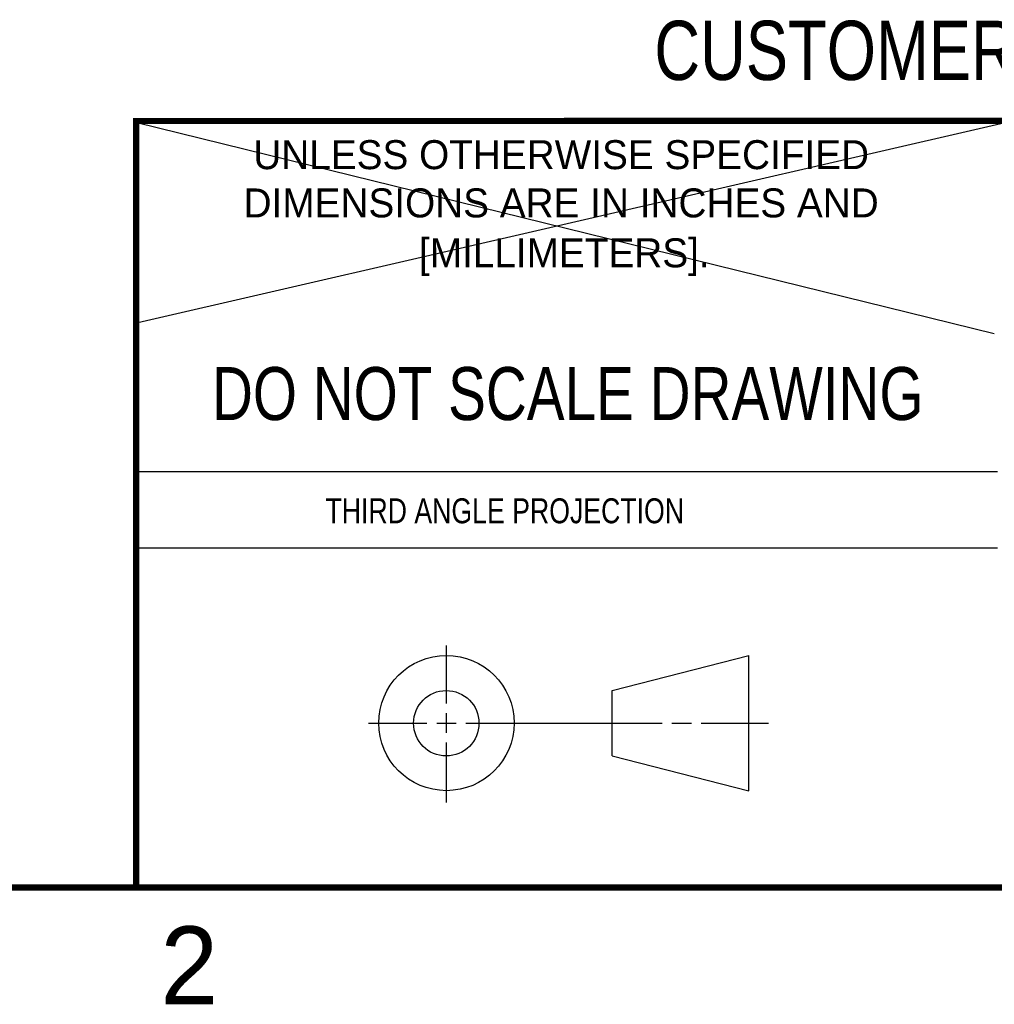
# Model space of a CAD drawing. Header units: inches. Extents: x 0 to 22, y 0 to 17.
# Tile 11 of 22: x 13.2 to 16.4, y 0.1 to 3.3. Entities that reach past the tile are written whole.
import ezdxf

# ---------------------------------------------------------------- set-up
doc = ezdxf.new("R2010")
doc.units = ezdxf.units.IN
doc.header["$LTSCALE"] = 1.21
doc.header["$MEASUREMENT"] = 0
doc.layers.get('0').update_dxf_attribs({"linetype": 'CONTINUOUS'})
doc.layers.add('DETAIL', color=7, linetype='CONTINUOUS')
doc.styles.get("Standard").update_dxf_attribs({"font": 'txt', "width": 0.8})
doc.styles.add('TEXTSTYLE_2', font='txt')

msp = doc.modelspace()

# ---------------------------------------------------------------- linework, layer by layer
at = {"color": 2, "linetype": 'CONTINUOUS'}
for p, q in [((13.61, 1.835), (16.375, 1.835)), ((16.375, 1.5888), (13.61, 1.5888)), ((14.6059, 1.0901), (14.6059, 1.2769)), ((14.6059, 0.9964), (14.6059, 1.0589)), ((14.3557, 1.0276), (14.5434, 1.0276)), ((14.5747, 1.0276), (14.6372, 1.0276)), ((14.6684, 1.0276), (15.2987, 1.0276)), ((15.3299, 1.0276), (15.3924, 1.0276)), ((15.4237, 1.0276), (15.6394, 1.0276)), ((14.6059, 0.7723), (14.6059, 0.9651))]:
    msp.add_line(p, q, dxfattribs=at)
at = {"color": 7, "linetype": 'CONTINUOUS'}
for p, q in [((15.1374, 1.132), (15.5769, 1.2447)), ((15.5769, 0.8105), (15.5769, 1.2447)), ((15.1374, 0.9219), (15.1374, 1.132)), ((15.1374, 0.9219), (15.5769, 0.8105))]:
    msp.add_line(p, q, dxfattribs=at)
at = {"color": 7, "linetype": 'CONTINUOUS', "const_width": 0.02}
for points in [[(13.6, 2.9595), (21.5, 2.96)], [(13.61, 0.5), (13.61, 2.96)], [(0.5, 0.5), (21.5, 0.5)]]:
    msp.add_lwpolyline(points, dxfattribs=at)
at = {"color": 7, "linetype": 'CONTINUOUS'}
for centre, radius in [((14.6059, 1.0276), 0.2171), ((14.6054, 1.0269), 0.105)]:
    msp.add_circle(centre, radius, dxfattribs=at)
at = {"layer": 'DETAIL', "color": 7, "linetype": 'CONTINUOUS'}
for p, q in [((16.3856, 2.9508), (13.6012, 2.3085)), ((13.6124, 2.9545), (16.3638, 2.2776))]:
    msp.add_line(p, q, dxfattribs=at)

# ---------------------------------------------------------------- texts
at = {"color": 7, "linetype": 'CONTINUOUS', "attachment_point": 2, "line_spacing_factor": 0.9}
for s, insert, char_height, width in [('CUSTOMER DRAWING', (16.3742, 3.2811), 0.19, 2.432), ('DO NOT SCALE DRAWING', (14.9953, 2.1698), 0.17, 2.72)]:
    msp.add_mtext(s, dxfattribs=dict(at, insert=insert, char_height=char_height, width=width))
at = {"color": 2, "linetype": 'CONTINUOUS', "line_spacing_factor": 0.9, "style": 'TEXTSTYLE_2'}
for s, insert, char_height, width, attachment_point in [('UNLESS OTHERWISE SPECIFIED', (14.9742, 2.8979), 0.093, 2.418, 2), ('DIMENSIONS ARE IN INCHES AND', (14.9742, 2.7431), 0.093, 2.604, 2), ('[MILLIMETERS].', (14.9844, 2.5829), 0.093, 1.302, 2), ('2', (13.6875, 0.375), 0.25, 0.25, 1)]:
    msp.add_mtext(s, dxfattribs=dict(at, insert=insert, char_height=char_height, width=width, attachment_point=attachment_point))
at = {"color": 2, "linetype": 'CONTINUOUS', "insert": (14.2178, 1.7486), "char_height": 0.08, "width": 1.408, "attachment_point": 1, "line_spacing_factor": 0.9}
msp.add_mtext('THIRD ANGLE PROJECTION', dxfattribs=at)

doc.saveas('drawing.dxf')
